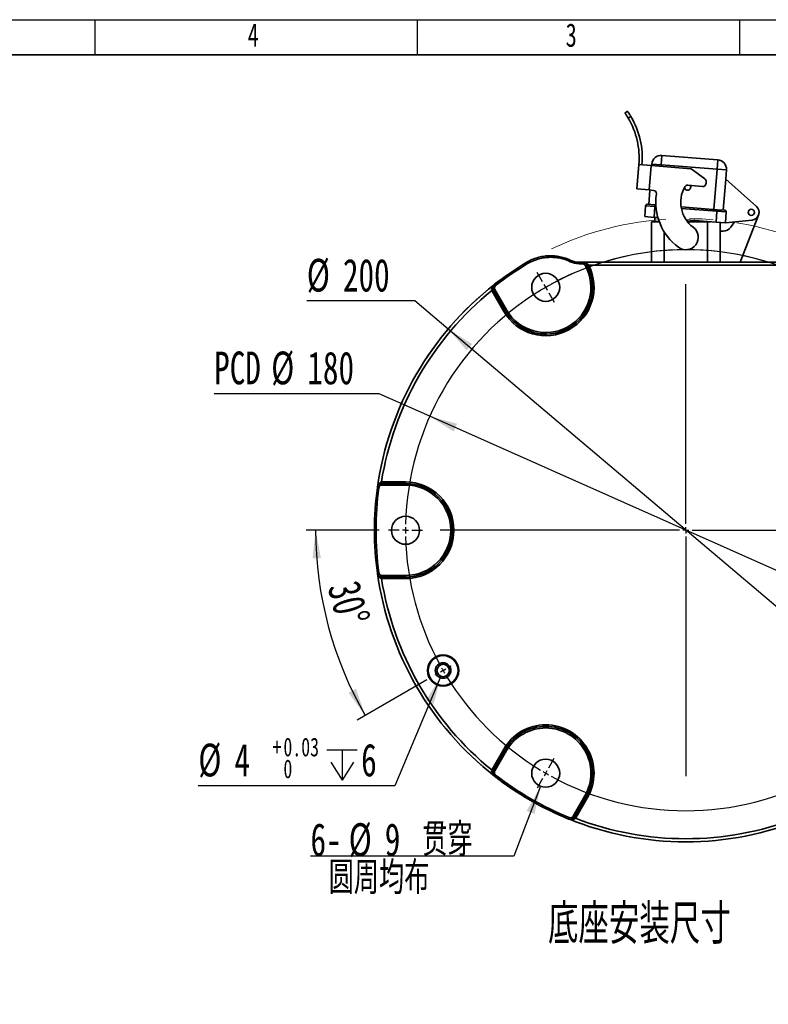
# Model space of a CAD drawing. Header units: millimetres. Extents: x 0 to 297, y 0 to 209.
# Tile 34 of 35: x 151 to 231, y 103 to 209. Entities that reach past the tile are written whole.
import ezdxf

# ---------------------------------------------------------------- set-up
doc = ezdxf.new("R2010")
doc.units = ezdxf.units.MM
doc.linetypes.add('CENTERX2', pattern=[20.32, 12.7, -2.54, 2.54, -2.54])
doc.layers.add('图层0', color=7, linetype='Continuous')
doc.layers.add('细实线', color=7, linetype='Continuous')
doc.layers.add('粗实线', color=7, linetype='Continuous', lineweight=50)
doc.styles.add('SLDTEXTSTYLE1', font='TXT', dxfattribs={"width": 0.7, "bigfont": 'bigfont'})
doc.styles.add('SLDTEXTSTYLE2', font='TXT', dxfattribs={"width": 0.7})
doc.dimstyles.new('SLDDIMSTYLE1', dxfattribs={"dimtxt": 3.5, "dimasz": 3, "dimexe": 0, "dimexo": 0.0625, "dimgap": 0.875, "dimtad": 0, "dimtih": 1, "dimtoh": 1, "dimlfac": 3, "dimrnd": 1e-09, "dimzin": 12, "dimdsep": 46, "dimtxsty": 'SLDTEXTSTYLE2', "dimsah": 1, "dimcen": 0, "dimadec": 0, "dimazin": 3, "dimtfac": 1, "dimtmove": 0, "dimatfit": 3, "dimfxl": 0, "dimfrac": 2, "dimtolj": 1, "dimtzin": 12, "dimarcsym": 0})
doc.dimstyles.new('SLDDIMSTYLE2', dxfattribs={"dimtxt": 3.5, "dimasz": 3, "dimexe": 0, "dimexo": 0.0625, "dimgap": 0.875, "dimtad": 0, "dimtih": 1, "dimtoh": 1, "dimlfac": 3, "dimrnd": 1e-09, "dimzin": 12, "dimdsep": 46, "dimtxsty": 'SLDTEXTSTYLE2', "dimsah": 1, "dimcen": 0, "dimadec": 0, "dimazin": 3, "dimtfac": 1, "dimtmove": 0, "dimatfit": 3, "dimfxl": 0, "dimfrac": 2, "dimtolj": 1, "dimtzin": 12, "dimarcsym": 0})
doc.dimstyles.new('SLDDIMSTYLE3', dxfattribs={"dimtxt": 3.5, "dimasz": 3, "dimexe": 0, "dimexo": 0.0625, "dimgap": 0.875, "dimtad": 2, "dimdec": 4, "dimlfac": 3, "dimzin": 12, "dimdsep": 46, "dimtxsty": 'SLDTEXTSTYLE2', "dimsah": 1, "dimcen": 0.09, "dimadec": 1, "dimazin": 3, "dimtfac": 1, "dimtdec": 1, "dimtofl": 0, "dimtmove": 0, "dimatfit": 3, "dimfxl": 0, "dimfrac": 2, "dimtolj": 1, "dimtzin": 12, "dimarcsym": 0})
doc.dimstyles.new('SLDDIMSTYLE7', dxfattribs={"dimtxt": 3.5, "dimasz": 3, "dimexe": 0, "dimexo": 0.0625, "dimgap": 0.875, "dimtad": 0, "dimtih": 1, "dimtoh": 1, "dimlfac": 3, "dimrnd": 1e-09, "dimzin": 12, "dimdsep": 46, "dimtxsty": 'SLDTEXTSTYLE2', "dimblk1": 'NONE', "dimblk2": 'NONE', "dimsah": 1, "dimcen": 0, "dimadec": 0, "dimazin": 3, "dimtfac": 1, "dimtmove": 0, "dimatfit": 3, "dimldrblk": 'NONE', "dimfxl": 0, "dimfrac": 2, "dimtolj": 1, "dimtzin": 12, "dimarcsym": 0})
doc.dimstyles.new('SLDDIMSTYLE8', dxfattribs={"dimtxt": 3.5, "dimasz": 3, "dimexe": 0, "dimexo": 0.0625, "dimgap": 0.875, "dimtad": 0, "dimtih": 1, "dimtoh": 1, "dimlfac": 3, "dimrnd": 1e-09, "dimzin": 12, "dimdsep": 46, "dimtxsty": 'SLDTEXTSTYLE2', "dimblk1": 'NONE', "dimblk2": 'NONE', "dimsah": 1, "dimcen": 0, "dimadec": 0, "dimazin": 3, "dimtol": 1, "dimtp": 0.03, "dimtfac": 1, "dimtmove": 0, "dimatfit": 3, "dimldrblk": 'NONE', "dimfxl": 0, "dimfrac": 2, "dimtolj": 1, "dimarcsym": 0})

# ---------------------------------------------------------------- blocks, each defined once
blk = doc.blocks.new('_D_16')
at = {"layer": '图层0'}
for p, q in [((193.48, 178.68), (181.92, 178.68)), ((197.04, 175.68), (193.48, 178.68)), ((247.95, 132.64), (197.04, 175.68))]:
    blk.add_line(p, q, dxfattribs=at)
for points in [[(197.04, 175.68), (199.04, 173.4), (199.62, 174.08)], [(247.95, 132.64), (245.95, 134.92), (245.37, 134.23)]]:
    blk.add_solid(points, dxfattribs=at)
at = {"layer": '图层0', "char_height": 3.5, "attachment_point": 1, "style": 'SLDTEXTSTYLE2'}
for s, insert in [('%%c', (181.92, 183.19)), ('200', (185.79, 183.19))]:
    blk.add_mtext(s, dxfattribs=dict(at, insert=insert))
blk = doc.blocks.new('_D_17')
at = {"layer": '图层0'}
for p, q in [((189.67, 168.76), (172, 168.76)), ((195.08, 166.35), (189.67, 168.76)), ((249.9, 141.96), (195.08, 166.35))]:
    blk.add_line(p, q, dxfattribs=at)
blk.add_arc((222.49, 154.16), 30, 334.1054, 121.5923, dxfattribs=at)
for points in [[(195.08, 166.35), (197.64, 164.72), (198.01, 165.55)], [(249.9, 141.96), (247.34, 143.59), (246.98, 142.77)]]:
    blk.add_solid(points, dxfattribs=at)
at = {"layer": '图层0', "char_height": 3.5, "attachment_point": 1, "style": 'SLDTEXTSTYLE2'}
for s, insert in [('PCD', (172, 173.27)), ('%%c', (178.11, 173.27)), ('180', (181.98, 173.27))]:
    blk.add_mtext(s, dxfattribs=dict(at, insert=insert))
blk = doc.blocks.new('_D_18')
at = {"layer": '图层0'}
for p, q in [((189.66, 154.16), (181.87, 154.16)), ((194.78, 138.16), (187.31, 133.85))]:
    blk.add_line(p, q, dxfattribs=at)
blk.add_arc((222.49, 154.16), 39.62, 180, 210, dxfattribs=at)
for points in [[(182.87, 154.16), (182.53, 151.14), (183.43, 151.18)], [(188.18, 134.35), (187.18, 137.21), (186.38, 136.79)]]:
    blk.add_solid(points, dxfattribs=at)
at = {"layer": '图层0', "insert": (187.52, 149.01), "char_height": 3.5, "attachment_point": 1, "rotation": 285, "style": 'SLDTEXTSTYLE2'}
blk.add_mtext('30°', dxfattribs=at)
blk = doc.blocks.new('_D_22')
at = {"layer": '图层0'}
blk.add_line((204.07, 119.32), (182.32, 119.32), dxfattribs=at)
at = {"layer": '图层0', "char_height": 3.5, "attachment_point": 1}
for s, insert, style in [('贯穿', (194.27, 122.83), 'SLDTEXTSTYLE1'), ('6-', (182.32, 122.83), 'SLDTEXTSTYLE2'), ('%%c', (186.4, 122.83), 'SLDTEXTSTYLE2'), ('9', (190.27, 122.83), 'SLDTEXTSTYLE2'), ('圆周均布', (184.26, 118.75), 'SLDTEXTSTYLE1')]:
    blk.add_mtext(s, dxfattribs=dict(at, insert=insert, style=style))
blk = doc.blocks.new('_None')
blk = doc.blocks.new('SW_SYMBOL_HOLE_DEPTH')
at = {"layer": '图层0', "color": 0}
for p, q in [((0, 875), (800, 875)), ((400, 875), (400, 75)), ((100, 555), (400, 75)), ((700, 555), (400, 75))]:
    blk.add_line(p, q, dxfattribs=at)
blk = doc.blocks.new('_D_23')
at = {"layer": '图层0'}
blk.add_line((191.36, 126.83), (170.31, 126.83), dxfattribs=at)
at = {"layer": '图层0', "xscale": 0.004072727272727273, "yscale": 0.004072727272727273, "zscale": 0.004072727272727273}
blk.add_blockref('SW_SYMBOL_HOLE_DEPTH', (184.07, 127.11), dxfattribs=at)
at = {"layer": '图层0', "attachment_point": 1, "style": 'SLDTEXTSTYLE2'}
for s, insert, char_height in [('+', (178.25, 131.98), 2), ('0.03', (179.42, 131.98), 2), ('%%c', (170.31, 131.34), 3.5), ('4', (174.18, 131.34), 3.5), ('6', (187.74, 131.34), 3.5), ('0', (179.42, 129.65), 2)]:
    blk.add_mtext(s, dxfattribs=dict(at, insert=insert, char_height=char_height))
blk = doc.blocks.new('SW_CENTERMARKSYMBOL_0')
at = {"layer": '图层0', "color": 0}
for p, q in [((14.67, 26.56), (14.08, 27.57)), ((45.33, 26.56), (45.92, 27.57)), ((15, 25.98), (14.83, 26.27)), ((15, 25.98), (15.17, 25.69)), ((15.33, 25.4), (15.92, 24.39)), ((30, 0.67), (30, 26.31)), ((44.67, 25.4), (44.08, 24.39)), ((45, 25.98), (44.83, 25.69)), ((45, 25.98), (45.17, 26.27)), ((55.98, 15), (55.69, 14.83)), ((55.98, 15), (56.27, 15.17)), ((56.56, 15.33), (56.85, 15.5)), ((55.4, 14.67), (55.11, 14.5)), ((-0.67, 0), (-1.83, 0)), ((0, 0), (-0.33, 0)), ((0, 0), (0.33, 0)), ((0.67, 0), (1.83, 0)), ((29.33, 0), (3.69, 0)), ((30, 0), (29.67, 0)), ((30, 0), (30, 0.33)), ((30, 0), (30, -0.33)), ((30, 0), (30.33, 0)), ((30.67, 0), (56.31, 0)), ((59.33, 0), (58.17, 0)), ((60, 0), (59.67, 0)), ((60, 0), (60.33, 0)), ((60.67, 0), (61.83, 0)), ((30, -0.67), (30, -26.31)), ((4.6, -14.67), (4.89, -14.5)), ((3.44, -15.33), (3.15, -15.5)), ((4.02, -15), (3.73, -15.17)), ((4.02, -15), (4.31, -14.83)), ((15.33, -25.4), (15.92, -24.39)), ((44.67, -25.4), (44.08, -24.39)), ((15, -25.98), (14.83, -26.27)), ((15, -25.98), (15.17, -25.69)), ((45, -25.98), (44.83, -25.69)), ((45, -25.98), (45.17, -26.27)), ((14.67, -26.56), (14.08, -27.57)), ((45.33, -26.56), (45.92, -27.57))]:
    blk.add_line(p, q, dxfattribs=at)
for start, end in [(61.2732, 118.7268), (121.2732, 178.7268), (120, 120.6366), (119.3634, 120), (60, 60.6366), (59.3634, 60), (31.2732, 58.7268), (30, 30.6366), (29.3634, 30), (1.2732, 28.7268), (179.3634, 180), (0, 0.6366), (359.3634, 0), (180, 180.6366), (181.2732, 208.7268), (301.2732, 358.7268), (209.3634, 210), (210, 210.6366), (211.2732, 238.7268), (239.3634, 240), (240, 240.6366), (241.2732, 298.7268), (299.3634, 300), (300, 300.6366)]:
    blk.add_arc((30, 0), 30, start, end, dxfattribs=at)

msp = doc.modelspace()

# ---------------------------------------------------------------- linework, layer by layer
at = {"color": 7, "linetype": 'Continuous', "lineweight": 35}
for p, q in [((215.976667, 198.780213), (216.249209, 198.97213)), ((216.612047, 198.412261), (216.338662, 198.219751)), ((219.932995, 194.245201), (219.856102, 193.248161)), ((219.932995, 194.245201), (225.915231, 193.783841)), ((225.838338, 192.786802), (225.915231, 193.783841)), ((217.244761, 190.662003), (217.466638, 193.278049)), ((217.466638, 193.278049), (218.795201, 193.165368)), ((218.795201, 193.165368), (218.573325, 190.549322)), ((218.795201, 193.165368), (223.019041, 192.807129)), ((218.846412, 193.161025), (218.859062, 193.325054)), ((218.859062, 193.325054), (219.856102, 193.248161)), ((225.838338, 192.786802), (219.856102, 193.248161)), ((223.188909, 192.743115), (224.537234, 191.747247)), ((225.505133, 188.466298), (225.838338, 192.786802)), ((225.838338, 192.786802), (226.835377, 192.709908)), ((226.835377, 192.709908), (226.758484, 191.712869)), ((226.502173, 188.389404), (226.758484, 191.712869)), ((226.758484, 191.712869), (230.047798, 188.780791)), ((217.244761, 190.662003), (218.573325, 190.549322)), ((222.702231, 191.057605), (224.29201, 190.92277)), ((224.671337, 191.45095), (224.652321, 191.226741)), ((218.525858, 189.004551), (218.644528, 190.543283)), ((219.041753, 190.509593), (218.573325, 190.549322)), ((218.090987, 187.700796), (218.180696, 188.864009)), ((219.177735, 188.787115), (218.180696, 188.864009)), ((218.359685, 189.017366), (219.190551, 188.953289)), ((219.177735, 188.787115), (219.088027, 187.623903)), ((219.177735, 188.787115), (219.190551, 188.953289)), ((219.190551, 188.953289), (219.283189, 188.946144)), ((221.980159, 188.73815), (225.83748, 188.440667)), ((219.088027, 187.623903), (218.090987, 187.700796)), ((219.505821, 187.591682), (219.088027, 187.623903)), ((219.159957, 187.618355), (219.159957, 187.158725)), ((225.734955, 187.111281), (225.824664, 188.274493)), ((225.824664, 188.274493), (225.83748, 188.440667)), ((226.821704, 188.1976), (225.824664, 188.274493)), ((225.83748, 188.440667), (226.668346, 188.376589)), ((226.821704, 188.1976), (226.731995, 187.034388)), ((230.269756, 187.856158), (228.30941, 182.825391)), ((218.826624, 182.825391), (218.826624, 187.158725)), ((218.826624, 187.158725), (219.647234, 187.158725)), ((225.734955, 187.111281), (222.522066, 187.359064)), ((222.670138, 187.158725), (224.826624, 187.158725)), ((224.826624, 187.158725), (225.119775, 187.158725)), ((226.731995, 187.034388), (225.734955, 187.111281)), ((226.159957, 187.078504), (226.159957, 186.158725)), ((229.579301, 187.329842), (226.731995, 187.034388)), ((227.292957, 186.567374), (227.709829, 187.135854)), ((226.159957, 182.825391), (226.159957, 186.158725)), ((226.159957, 186.158725), (226.486543, 186.158725)), ((205.560196, 182.673693), (205.475111, 182.816976)), ((210.125133, 182.873024), (210.197404, 183.023206)), ((210.218234, 183.01333), (210.197404, 183.023206)), ((211.064658, 182.658725), (211.064658, 182.825391)), ((211.064658, 182.825391), (211.433023, 182.825391)), ((211.433023, 182.658725), (211.064658, 182.658725)), ((211.433023, 182.825391), (211.433023, 182.658725)), ((211.433023, 182.825391), (211.452979, 182.825391)), ((211.452979, 182.825391), (233.533602, 182.825391)), ((211.870445, 182.567803), (211.724793, 182.486999)), ((211.871951, 182.567734), (211.870445, 182.567803)), ((212.099925, 182.492058), (211.951584, 182.416302)), ((232.886656, 182.492058), (212.099925, 182.492058)), ((202.126978, 180.332116), (202.024641, 180.463632)), ((201.725807, 179.789573), (201.877137, 179.859196)), ((201.7541, 179.73488), (201.89835, 179.818163)), ((203.013698, 177.553193), (201.7541, 179.73488)), ((201.898571, 179.818592), (201.89835, 179.818163)), ((201.89835, 179.818163), (203.157947, 177.636475)), ((201.898571, 179.818592), (202.04282, 179.901875)), ((203.158299, 177.636678), (201.898571, 179.818592)), ((202.04282, 179.901875), (203.302549, 177.719961)), ((203.013698, 177.553193), (203.157947, 177.636475)), ((203.157947, 177.636475), (203.158299, 177.636678)), ((203.158299, 177.636678), (203.302549, 177.719961)), ((189.912583, 159.328469), (189.927953, 159.162602)), ((189.974095, 159.164748), (189.973834, 159.164342)), ((189.973834, 158.997777), (189.973834, 159.164342)), ((189.973834, 159.164342), (192.493291, 159.164342)), ((189.974095, 159.331313), (189.974095, 159.164748)), ((189.974095, 159.331313), (192.493291, 159.331313)), ((192.493291, 159.164748), (189.974095, 159.164748)), ((192.493291, 159.331313), (192.493291, 159.164748)), ((192.493291, 159.164748), (192.493291, 159.164342)), ((192.493291, 159.164342), (192.493291, 158.997777)), ((189.643312, 158.709773), (189.478248, 158.732641)), ((189.559235, 158.944336), (189.552842, 158.9344)), ((192.493291, 158.997777), (189.973834, 158.997777)), ((189.643312, 149.607676), (189.478248, 149.584808)), ((189.912583, 148.98898), (189.927953, 149.154847)), ((189.973834, 149.153108), (189.973834, 149.319673)), ((189.973834, 149.319673), (192.493291, 149.319673)), ((192.493291, 149.153108), (189.973834, 149.153108)), ((189.973834, 149.153108), (189.974095, 149.152701)), ((189.974095, 149.152701), (192.493291, 149.152701)), ((189.974095, 148.986136), (189.974095, 149.152701)), ((192.493291, 148.986136), (189.974095, 148.986136)), ((192.493291, 149.153108), (192.493291, 149.319673)), ((192.493291, 149.152701), (192.493291, 149.153108)), ((192.493291, 148.986136), (192.493291, 149.152701)), ((201.7541, 128.582569), (203.013698, 130.764257)), ((203.157947, 130.680974), (201.89835, 128.499287)), ((201.898571, 128.498857), (203.158299, 130.680771)), ((203.302549, 130.597488), (202.04282, 128.415575)), ((203.013698, 130.764257), (203.157947, 130.680974)), ((203.157947, 130.680974), (203.158299, 130.680771)), ((203.158299, 130.680771), (203.302549, 130.597488)), ((201.725807, 128.527876), (201.877137, 128.458253)), ((201.7541, 128.582569), (201.89835, 128.499287)), ((201.89835, 128.499287), (201.898571, 128.498857)), ((202.04282, 128.415575), (201.898571, 128.498857)), ((201.881802, 128.029801), (201.88721, 128.019297)), ((202.126978, 127.985333), (202.024641, 127.853817)), ((210.424304, 123.576523), (211.684033, 125.758437)), ((211.828282, 125.675154), (210.568554, 123.49324)), ((210.569036, 123.493263), (211.828634, 125.674951)), ((211.972884, 125.591668), (210.713286, 123.409981)), ((211.828282, 125.675154), (211.684033, 125.758437)), ((211.828634, 125.674951), (211.828282, 125.675154)), ((211.972884, 125.591668), (211.828634, 125.674951)), ((210.009625, 123.434285), (209.946897, 123.2799)), ((210.568554, 123.49324), (210.424304, 123.576523)), ((210.680067, 123.358132), (210.544107, 123.454376)), ((210.568554, 123.49324), (210.569036, 123.493263)), ((210.713286, 123.409981), (210.569036, 123.493263))]:
    msp.add_line(p, q, dxfattribs=at)
at = {"color": 8, "linetype": 'Continuous', "lineweight": 35}
for p, q in [((219.856102, 193.248161), (219.842864, 193.076512)), ((219.293647, 188.778176), (219.177735, 188.787115)), ((225.824664, 188.274493), (222.010241, 188.568668)), ((224.826624, 187.181333), (224.826624, 187.158725)), ((224.826624, 182.825391), (224.826624, 187.158725)), ((220.159957, 186.102273), (220.159957, 182.825391))]:
    msp.add_line(p, q, dxfattribs=at)
at = {"color": 7, "linetype": 'Continuous', "lineweight": 35, "flags": 128}
for points in [[(201.88721, 180.298152), (201.884765, 180.293405), (201.881802, 180.287648)], [(189.552842, 149.383049), (189.555731, 149.378558), (189.559235, 149.373113)], [(210.158923, 123.243622), (210.164256, 123.243878), (210.170724, 123.24419)]]:
    msp.add_lwpolyline(points, dxfattribs=at)
at = {"color": 7, "linetype": 'Continuous', "lineweight": 35}
for centre, radius in [((229.493291, 188.158725), 0.333333), ((207.493291, 180.139487), 1.5), ((192.493291, 154.158725), 1.5), ((196.512529, 139.158725), 1.678307), ((196.512529, 139.158725), 1.668993), ((196.512529, 139.158725), 1.597546), ((196.512529, 139.158725), 0.833333), ((196.512529, 139.158725), 0.666667), ((207.493291, 128.177963), 1.5)]:
    msp.add_circle(centre, radius, dxfattribs=at)
at = {"color": 7, "linetype": 'CENTERX2', "lineweight": 18}
msp.add_circle((222.493291, 154.158725), 33.333333, dxfattribs=at)
at = {"color": 7, "linetype": 'Continuous', "lineweight": 35}
for centre, radius, start, end in [((209.163116, 193.982301), 8.333333, 355.15213609, 30.56357036), ((209.163116, 193.982301), 8.666667, 355.15213609, 30.74041031), ((219.856102, 193.248161), 1, 85.58998643, 175.58998643), ((225.838338, 192.786802), 1, 355.58998643, 85.58998643), ((222.990871, 192.474988), 0.333333, 53.5505447, 85.15213609), ((224.339196, 191.47912), 0.333333, 355.15213609, 53.5505447), ((225.269093, 189.234514), 3.326179, 150.12089242, 233.43544895), ((222.680618, 190.857229), 0.333333, 185.27221977, 32.34192449), ((222.674061, 190.725465), 0.333333, 85.15213609, 150.12089242), ((224.32018, 191.254911), 0.333333, 265.15213609, 355.15213609), ((219.013583, 190.177452), 0.333333, 351.42792634, 85.15213609), ((225.269093, 189.234514), 5.992846, 171.42792634, 233.43544895), ((218.346869, 188.851193), 0.166667, 85.58998643, 175.58998643), ((229.493291, 188.158725), 0.833333, 275.92416512, 48.28634908), ((226.65553, 188.210416), 0.166667, 355.58998643, 85.58998643), ((222.493291, 185.492058), 1.333333, 233.43544895, 53.43544895), ((226.486543, 187.158725), 1, 270, 323.74705511), ((222.493291, 154.158725), 33.330373, 120.70318614, 127.88757153), ((222.493291, 154.158725), 33.163732, 120.70318614, 127.88757153), ((207.493291, 180.139487), 5.172588, 210, 27.05303702), ((207.493291, 180.139487), 5.006023, 210, 27.05303702), ((207.493291, 180.139487), 5.005617, 210, 29.02021654), ((207.493291, 180.139487), 4.839052, 210, 29.02021654), ((211.064658, 184.825391), 2.166667, 244.30203595, 270), ((211.064658, 184.825391), 2, 244.30203595, 270), ((211.915408, 182.731517), 0.16945, 255.14009802, 307.09793681), ((222.493291, 154.158725), 33.321595, 127.92064603, 172.07935397), ((222.493291, 154.158725), 32.988313, 129.01624088, 170.98375912), ((192.493291, 154.158725), 5.172588, 270, 90), ((192.493291, 154.158725), 5.006023, 270, 90), ((192.493291, 154.158725), 5.005617, 270, 90), ((222.493291, 154.158725), 33.330373, 172.11242847, 187.88757153), ((222.493291, 154.158725), 33.163732, 172.11242847, 187.88757153), ((192.493291, 154.158725), 4.839052, 270, 90), ((222.493291, 154.158725), 33.321595, 187.92064603, 232.07935397), ((222.493291, 154.158725), 32.988313, 189.01624088, 230.98375912), ((207.493291, 128.177963), 5.172588, 330, 150), ((207.493291, 128.177963), 5.006023, 330, 150), ((207.493291, 128.177963), 5.005617, 330, 150), ((207.493291, 128.177963), 4.839052, 330, 150), ((222.493291, 154.158725), 33.330373, 232.11242847, 247.88757153), ((222.493291, 154.158725), 33.163732, 232.11242847, 247.88757153), ((222.493291, 154.158725), 33.321646, 247.9167477, 270), ((222.493291, 154.158725), 32.988313, 249.01624088, 290.98375912), ((222.493291, 154.158725), 33.321646, 270, 292.0830718)]:
    msp.add_arc(centre, radius, start, end, dxfattribs=at)
for points, knots in [([(216.338662, 198.219751), (216.300038, 198.283965), (216.222788, 198.4124), (216.11399, 198.580019), (216.029424, 198.704949), (215.983317, 198.770779), (215.978565, 198.777521), (215.976667, 198.780213)], [0, 0, 0, 0, 0.2145006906, 0.4290211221, 0.6431841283, 0.8575056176, 1, 1, 1, 1]), ([(216.249209, 198.97213), (216.253464, 198.966114), (216.261974, 198.954081), (216.327554, 198.859707), (216.421544, 198.71915), (216.522555, 198.561001), (216.586535, 198.454663), (216.612047, 198.412261)], [0, 0, 0, 0, 0.2145556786, 0.4291127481, 0.6436129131, 0.8578919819, 1, 1, 1, 1]), ([(205.475111, 182.816976), (205.830625, 183.028094), (206.204533, 183.191388), (206.694138, 183.337735), (206.793186, 183.364075), (206.993582, 183.410776), (207.095193, 183.431165), (207.399503, 183.482494), (207.602756, 183.503953), (208.010004, 183.522055), (208.213999, 183.518697), (208.62274, 183.486736), (208.828117, 183.457925), (209.435677, 183.333671), (209.824826, 183.2025), (210.197404, 183.023206)], [0, 0, 0, 0, 0.25, 0.25, 0.3125, 0.3125, 0.375, 0.375, 0.5, 0.5, 0.625, 0.625, 0.75, 0.75, 1, 1, 1, 1]), ([(210.125133, 182.873024), (209.764509, 183.046565), (209.38955, 183.172701), (208.806107, 183.292454), (208.607, 183.320636), (208.211363, 183.351889), (208.013909, 183.355279), (207.61972, 183.338008), (207.422984, 183.317348), (207.128433, 183.267811), (207.030073, 183.24812), (206.836078, 183.202994), (206.740195, 183.177533), (206.266241, 183.036031), (205.904306, 182.878036), (205.560196, 182.673693)], [0, 0, 0, 0, 0.25, 0.25, 0.375, 0.375, 0.5, 0.5, 0.625, 0.625, 0.6875, 0.6875, 0.75, 0.75, 1, 1, 1, 1]), ([(211.433023, 182.825391), (211.477796, 182.825391), (211.521562, 182.819487), (211.607142, 182.796204), (211.64863, 182.778698), (211.724739, 182.73392), (211.760356, 182.705998), (211.822041, 182.64272), (211.848733, 182.606962), (211.870445, 182.567803)], [0, 0, 0, 0, 0.25, 0.25, 0.5, 0.5, 0.75, 0.75, 1, 1, 1, 1]), ([(211.724793, 182.486999), (211.695821, 182.539222), (211.652973, 182.582829), (211.576823, 182.627602), (211.549151, 182.639271), (211.492073, 182.654789), (211.462883, 182.658725), (211.433023, 182.658725)], [0, 0, 0, 0, 0.5, 0.5, 0.75, 0.75, 1, 1, 1, 1]), ([(211.871951, 182.567734), (211.845542, 182.616883), (211.814615, 182.656228), (211.747437, 182.722203), (211.712421, 182.747492), (211.603653, 182.807537), (211.528073, 182.825391), (211.452979, 182.825391)], [0, 0, 0, 0, 0.25, 0.25, 0.5, 0.5, 1, 1, 1, 1]), ([(212.017616, 182.596362), (211.98122, 182.641179), (211.938894, 182.676275), (211.8482, 182.73463), (211.80096, 182.756949), (211.654873, 182.809747), (211.553684, 182.825391), (211.452979, 182.825391)], [0, 0, 0, 0, 0.25, 0.25, 0.5, 0.5, 1, 1, 1, 1]), ([(201.898571, 179.818592), (201.868406, 179.870808), (201.848227, 179.927139), (201.828441, 180.045696), (201.829303, 180.105862), (201.863774, 180.282293), (201.929447, 180.389592), (202.024641, 180.463632)], [0, 0, 0, 0, 0.25, 0.25, 0.5, 0.5, 1, 1, 1, 1]), ([(201.888504, 180.283428), (201.87841, 180.269179), (201.842354, 180.218284), (201.82599, 180.109895), (201.832516, 180.006553), (201.849329, 179.929239), (201.864595, 179.890786), (201.877137, 179.859196)], [0, 0, 0, 0, 0.1480670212, 0.5288848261, 0.7676595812, 0.8091208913, 1, 1, 1, 1]), ([(202.014855, 180.444887), (202.014402, 180.444548), (201.995438, 180.430317), (201.971105, 180.414967), (201.956128, 180.390088), (201.953667, 180.386)], [0, 0, 0, 0, 0.0200207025, 0.8389412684, 1, 1, 1, 1]), ([(202.126978, 180.332116), (202.063497, 180.28272), (202.019699, 180.211155), (201.996683, 180.093485), (201.996096, 180.053356), (202.009266, 179.97428), (202.022711, 179.936705), (202.04282, 179.901875)], [0, 0, 0, 0, 0.5, 0.5, 0.75, 0.75, 1, 1, 1, 1]), ([(189.478248, 158.732641), (189.486509, 158.792373), (189.505172, 158.849217), (189.562352, 158.954943), (189.599967, 159.001897), (189.735511, 159.120005), (189.853227, 159.164373), (189.973834, 159.164342)], [0, 0, 0, 0, 0.25, 0.25, 0.5, 0.5, 1, 1, 1, 1]), ([(189.912583, 159.328469), (189.843015, 159.313781), (189.782288, 159.278939), (189.681648, 159.194277), (189.641445, 159.144713), (189.575388, 159.03933), (189.549849, 158.983699), (189.510845, 158.869503), (189.497222, 158.809857), (189.489588, 158.750489)], [0, 0, 0, 0, 0.25, 0.25, 0.5, 0.5, 0.75, 0.75, 1, 1, 1, 1]), ([(189.927953, 159.162602), (189.894324, 159.157668), (189.85339, 159.151663), (189.778027, 159.127566), (189.685268, 159.081547), (189.599582, 159.013181), (189.573533, 158.956508), (189.566241, 158.940642)], [0, 0, 0, 0, 0.1908790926, 0.2323403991, 0.471115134, 0.8519329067, 1, 1, 1, 1]), ([(189.973834, 158.997777), (189.893397, 158.997777), (189.814897, 158.968153), (189.724509, 158.889359), (189.699424, 158.858039), (189.661284, 158.787522), (189.648831, 158.749611), (189.643312, 158.709773)], [0, 0, 0, 0, 0.5, 0.5, 0.75, 0.75, 1, 1, 1, 1]), ([(189.973834, 149.153108), (189.913531, 149.153092), (189.854657, 149.163782), (189.742091, 149.205925), (189.690417, 149.236755), (189.554859, 149.354823), (189.494771, 149.465347), (189.478248, 149.584808)], [0, 0, 0, 0, 0.25, 0.25, 0.5, 0.5, 1, 1, 1, 1]), ([(189.489588, 149.56696), (189.489656, 149.566398), (189.492497, 149.542859), (189.493625, 149.514112), (189.507682, 149.488702), (189.509992, 149.484526)], [0, 0, 0, 0, 0.0200207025, 0.8389412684, 1, 1, 1, 1]), ([(189.643312, 149.607676), (189.65435, 149.528002), (189.694428, 149.454289), (189.784825, 149.375522), (189.819285, 149.354949), (189.894352, 149.326816), (189.933616, 149.319673), (189.973834, 149.319673)], [0, 0, 0, 0, 0.5, 0.5, 0.75, 0.75, 1, 1, 1, 1]), ([(189.566241, 149.376807), (189.573533, 149.360941), (189.599582, 149.304268), (189.685268, 149.235903), (189.778027, 149.189883), (189.85339, 149.165786), (189.894324, 149.159781), (189.927953, 149.154847)], [0, 0, 0, 0, 0.1480670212, 0.5288848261, 0.7676595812, 0.8091208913, 1, 1, 1, 1]), ([(201.725807, 128.527876), (201.703743, 128.460285), (201.703554, 128.390273), (201.726553, 128.260785), (201.749375, 128.201186), (201.807611, 128.091287), (201.84302, 128.041355), (201.922414, 127.950478), (201.967257, 127.908857), (202.014855, 127.872562)], [0, 0, 0, 0, 0.25, 0.25, 0.5, 0.5, 0.75, 0.75, 1, 1, 1, 1]), ([(202.024641, 127.853817), (201.977043, 127.890837), (201.937146, 127.935422), (201.874175, 128.037804), (201.852318, 128.093857), (201.817806, 128.270295), (201.83824, 128.394425), (201.898571, 128.498857)], [0, 0, 0, 0, 0.25, 0.25, 0.5, 0.5, 1, 1, 1, 1]), ([(201.877137, 128.458253), (201.864595, 128.426663), (201.849329, 128.388211), (201.832516, 128.310896), (201.82599, 128.207555), (201.842354, 128.099165), (201.87841, 128.04827), (201.888504, 128.034022)], [0, 0, 0, 0, 0.1908790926, 0.2323403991, 0.471115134, 0.8519329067, 1, 1, 1, 1]), ([(202.04282, 128.415575), (202.002602, 128.345914), (201.989007, 128.26312), (202.01205, 128.145444), (202.026632, 128.10806), (202.068631, 128.039772), (202.095237, 128.010032), (202.126978, 127.985333)], [0, 0, 0, 0, 0.5, 0.5, 0.75, 0.75, 1, 1, 1, 1]), ([(210.568554, 123.49324), (210.538416, 123.441009), (210.499721, 123.395368), (210.406941, 123.318954), (210.354404, 123.289618), (210.184376, 123.231255), (210.058615, 123.23448), (209.946897, 123.2799)], [0, 0, 0, 0, 0.25, 0.25, 0.5, 0.5, 1, 1, 1, 1]), ([(209.968024, 123.280797), (209.968544, 123.280575), (209.99035, 123.271267), (210.015811, 123.25787), (210.044844, 123.257338), (210.049616, 123.257251)], [0, 0, 0, 0, 0.0200207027, 0.8389412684, 1, 1, 1, 1]), ([(210.009625, 123.434285), (210.084144, 123.404007), (210.16802, 123.401859), (210.281433, 123.440761), (210.31648, 123.460317), (210.378377, 123.511261), (210.404195, 123.541693), (210.424304, 123.576523)], [0, 0, 0, 0, 0.5, 0.5, 0.75, 0.75, 1, 1, 1, 1]), ([(210.171028, 123.252104), (210.188414, 123.250487), (210.250519, 123.244709), (210.352568, 123.284732), (210.438802, 123.342054), (210.497352, 123.395272), (210.52302, 123.427719), (210.544107, 123.454376)], [0, 0, 0, 0, 0.1480670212, 0.5288848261, 0.7676595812, 0.8091208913, 1, 1, 1, 1])]:
    msp.add_open_spline(points, degree=3, knots=knots, dxfattribs=at)
for points in [[(211.951584, 182.416302), (211.925085, 182.468191), (211.898507, 182.518645), (211.871951, 182.567734)], [(212.017616, 182.596362), (212.045097, 182.562523), (212.072561, 182.527779), (212.099925, 182.492058)], [(201.7541, 179.73488), (201.743837, 179.752656), (201.734386, 179.770926), (201.725807, 179.789573)], [(201.877137, 179.859196), (201.883568, 179.845206), (201.890654, 179.831499), (201.89835, 179.818163)], [(189.912583, 159.328469), (189.933021, 159.330363), (189.953569, 159.331313), (189.974095, 159.331313)], [(189.974095, 159.164748), (189.958698, 159.164744), (189.943284, 159.164027), (189.927953, 159.162602)], [(189.974095, 148.986136), (189.953569, 148.986136), (189.933021, 148.987086), (189.912583, 148.98898)], [(189.927953, 149.154847), (189.943284, 149.153422), (189.958698, 149.152705), (189.974095, 149.152701)], [(201.725807, 128.527876), (201.734386, 128.546523), (201.743837, 128.564793), (201.7541, 128.582569)], [(201.89835, 128.499287), (201.890654, 128.48595), (201.883568, 128.472243), (201.877137, 128.458253)], [(210.544107, 123.454376), (210.553006, 123.466941), (210.561334, 123.479931), (210.569036, 123.493263)], [(210.713286, 123.409981), (210.703023, 123.392205), (210.691926, 123.374885), (210.680067, 123.358132)]]:
    msp.add_open_spline(points, degree=3, dxfattribs=at)
at = {"color": 8, "linetype": 'Continuous', "lineweight": 35}
for points, knots in [([(201.725807, 179.789573), (201.71748, 179.827906), (201.700249, 179.907227), (201.721645, 180.048267), (201.793547, 180.217088), (201.888928, 180.339201), (201.960226, 180.398733), (201.969386, 180.406381)], [0, 0, 0, 0, 0.1520913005, 0.3147178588, 0.5782842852, 0.9458202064, 1, 1, 1, 1]), ([(189.912583, 148.98898), (189.875222, 149.000935), (189.797913, 149.025673), (189.686466, 149.114723), (189.576214, 149.261402), (189.518151, 149.405061), (189.502245, 149.496573), (189.500201, 149.50833)], [0, 0, 0, 0, 0.1520913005, 0.3147178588, 0.5782842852, 0.9458202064, 1, 1, 1, 1]), ([(210.680067, 123.358132), (210.651033, 123.331754), (210.590955, 123.277171), (210.458112, 123.22518), (210.275958, 123.203039), (210.122515, 123.224585), (210.035309, 123.256565), (210.024106, 123.260674)], [0, 0, 0, 0, 0.1520913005, 0.3147178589, 0.5782842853, 0.9458202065, 1, 1, 1, 1])]:
    msp.add_open_spline(points, degree=3, knots=knots, dxfattribs=at)
at = {"layer": '图层0'}
for p, q in [((159.24, 208.761346), (159.24, 205)), ((193.74, 208.761346), (193.74, 205)), ((228.24, 208.761346), (228.24, 205)), ((196.255586, 138.543562), (191.361574, 126.826475)), ((206.953312, 126.778526), (204.074242, 119.316984))]:
    msp.add_line(p, q, dxfattribs=at)
for points in [[(196.255586, 138.543562), (194.684112, 135.948766), (195.514581, 135.601894)], [(206.953312, 126.778526), (205.453523, 124.141646), (206.293185, 123.817659)]]:
    msp.add_solid(points, dxfattribs=at)
at = {"layer": '粗实线', "lineweight": 35}
msp.add_line((25, 205), (292, 205), dxfattribs=at)
at = {"layer": '细实线'}
msp.add_line((2.753373, 208.761346), (297.246533, 208.761346), dxfattribs=at)

# ---------------------------------------------------------------- block references
at = {"layer": '图层0'}
msp.add_blockref('SW_CENTERMARKSYMBOL_0', (192.493291, 154.158725), dxfattribs=at)

# ---------------------------------------------------------------- texts
at = {"layer": '图层0', "attachment_point": 1}
for s, insert, char_height, style in [('4', (175.586921, 208.368067), 2.5, 'SLDTEXTSTYLE2'), ('3', (209.630899, 208.368067), 2.5, 'SLDTEXTSTYLE2'), ('底座安装尺寸', (207.742611, 114.166116), 4.2333333, 'SLDTEXTSTYLE1')]:
    msp.add_mtext(s, dxfattribs=dict(at, insert=insert, char_height=char_height, style=style))

# ---------------------------------------------------------------- dimensions: what is measured, and where the dimension line sits
at = {"layer": '图层0'}
for p1, p2, text, dimstyle, picture, middle in [((195.083819, 166.353841), (249.902762, 141.963608), 'PCD<>', 'SLDDIMSTYLE2', '_D_17', (180.041053, 171.297631)), ((0.775431, 0.549115), (0, 0), '<>{\\fGDT;x}6', 'SLDDIMSTYLE8', '_D_23', (180.041053, 129.363281)), ((1.830224, 1.130612), (0, 0), '6-<> 贯穿\\P圆周均布', 'SLDDIMSTYLE7', '_D_22', (192.404555, 118.814974))]:
    dim = msp.add_diameter_dim_2p(p1=p1, p2=p2, text=text, dimstyle=dimstyle, dxfattribs=at)
    dim.commit()
    dim.dimension.update_dxf_attribs({"geometry": picture, "text_midpoint": middle, "dimtype": 163})
dim = msp.add_diameter_dim_2p(p1=(197.035708, 175.676684), p2=(247.950873, 132.640765), dimstyle='SLDDIMSTYLE1', dxfattribs=at)
dim.commit()
dim.dimension.update_dxf_attribs({"geometry": '_D_16', "text_midpoint": (186.906534, 181.215387), "dimtype": 163})
dim = msp.add_angular_dim_2l(base=(184.221298, 143.903775), line1=((190.659957, 154.158725), (194.326624, 154.158725)), line2=((195.646503, 138.658725), (197.378554, 139.658725)), dimstyle='SLDDIMSTYLE3', dxfattribs=at)
dim.commit()
dim.dimension.update_dxf_attribs({"geometry": '_D_18', "text_midpoint": (184.221298, 143.903775), "dimtype": 162})

doc.saveas('drawing.dxf')
